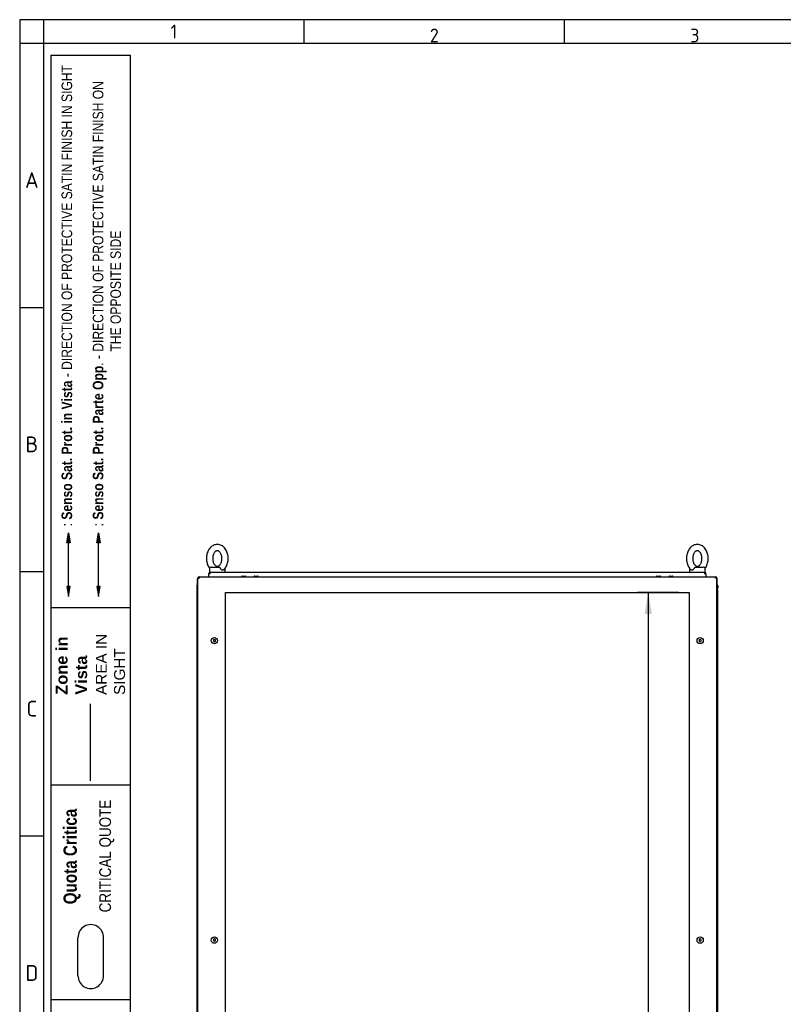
# Paper-space layout 'Layout1' of a CAD drawing. Extents: x 94 to 6181, y 158 to 4314.
# Tile 3 of 11: x 94 to 1559, y 2424 to 4314. Entities that reach past the tile are written whole.
import ezdxf
from ezdxf.lldxf.tags import DXFTag

# ---------------------------------------------------------------- set-up
doc = ezdxf.new("R2010")
doc.units = 0
doc.header["$LTSCALE"] = 15
doc.layers.get('0').update_dxf_attribs({"linetype": 'CONTINUOUS'})
for name, color, linetype in [('_TRANSLATION', 7, 'CONTINUOUS'), ('AE00100_03', 7, 'CONTINUOUS'), ('AE00219_03', 7, 'CONTINUOUS'), ('AE00715_01', 7, 'CONTINUOUS'), ('DEFAULT', 7, 'CONTINUOUS'), ('DV6__TRANSLATION', 7, 'CONTINUOUS'), ('F0000000_27', 7, 'CONTINUOUS'), ('F0000000_28', 7, 'CONTINUOUS'), ('M0000000_14', 7, 'CONTINUOUS'), ('M0000000_39', 7, 'CONTINUOUS'), ('M0000000_63', 7, 'CONTINUOUS')]:
    doc.layers.add(name, color=color, linetype=linetype)
doc.styles.add('SEACAD_ARIAL', font='arial.ttf')
doc.styles.add('SEACAD_ARIALI', font='ariali.ttf')
tags = doc.linetypes.add('CENTER2', pattern=[28.575, 19.05, -3.175, 3.175, -3.175]).pattern_tags.tags
tags[10:11] = [DXFTag(74, 4), DXFTag(75, 0), DXFTag(340, '0'), DXFTag(46, 0.0), DXFTag(50, 0.0), DXFTag(44, 0.0), DXFTag(45, 0.0)]
tags[8:9] = [DXFTag(74, 4), DXFTag(75, 0), DXFTag(340, '0'), DXFTag(46, 0.0), DXFTag(50, 0.0), DXFTag(44, 0.0), DXFTag(45, 0.0)]
tags[6:7] = [DXFTag(74, 4), DXFTag(75, 0), DXFTag(340, '0'), DXFTag(46, 0.0), DXFTag(50, 0.0), DXFTag(44, 0.0), DXFTag(45, 0.0)]
tags[4:5] = [DXFTag(74, 4), DXFTag(75, 0), DXFTag(340, '0'), DXFTag(46, 0.0), DXFTag(50, 0.0), DXFTag(44, 0.0), DXFTag(45, 0.0)]
tags = doc.linetypes.add('DASHDOT2', pattern=[12.7, 6.35, -3.175, 0, -3.175]).pattern_tags.tags
tags[10:11] = [DXFTag(74, 4), DXFTag(75, 0), DXFTag(340, '0'), DXFTag(46, 0.0), DXFTag(50, 0.0), DXFTag(44, 0.0), DXFTag(45, 0.0)]
tags[8:9] = [DXFTag(74, 4), DXFTag(75, 0), DXFTag(340, '0'), DXFTag(46, 0.0), DXFTag(50, 0.0), DXFTag(44, 0.0), DXFTag(45, 0.0)]
tags[6:7] = [DXFTag(74, 4), DXFTag(75, 0), DXFTag(340, '0'), DXFTag(46, 0.0), DXFTag(50, 0.0), DXFTag(44, 0.0), DXFTag(45, 0.0)]
tags[4:5] = [DXFTag(74, 4), DXFTag(75, 0), DXFTag(340, '0'), DXFTag(46, 0.0), DXFTag(50, 0.0), DXFTag(44, 0.0), DXFTag(45, 0.0)]
tags = doc.linetypes.add('HIDDEN2', pattern=[4.7625, 3.175, -1.5875]).pattern_tags.tags
tags[6:7] = [DXFTag(74, 4), DXFTag(75, 0), DXFTag(340, '0'), DXFTag(46, 0.0), DXFTag(50, 0.0), DXFTag(44, 0.0), DXFTag(45, 0.0)]
tags[4:5] = [DXFTag(74, 4), DXFTag(75, 0), DXFTag(340, '0'), DXFTag(46, 0.0), DXFTag(50, 0.0), DXFTag(44, 0.0), DXFTag(45, 0.0)]
doc.dimstyles.new('ISO', dxfattribs={"dimtxt": 13.75, "dimasz": 13.75, "dimexe": 6.875, "dimexo": 6.875, "dimgap": 3.4375, "dimtad": 1, "dimdec": 1, "dimtxsty": 'SEACAD_ARIAL', "dimblk1": '_SE_FILLED', "dimblk2": '_SE_FILLED', "dimsah": 1, "dimcen": 6.875, "dimazin": 3, "dimtfac": 0.7, "dimtdec": 3, "dimtmove": 0, "dimatfit": 3})

# ---------------------------------------------------------------- blocks, each defined once
blk = doc.blocks.new('DMBLK57')
at = {"layer": '_TRANSLATION', "linetype": 'CONTINUOUS'}
for points in [[(1292.6, 3173.4), (1306.4, 3173.4), (1299.5, 3214.6)], [(1292.6, 1325.9), (1299.5, 1284.6), (1306.4, 1325.9)]]:
    blk.add_hatch(color=7, dxfattribs=at).paths.add_polyline_path(points)
at = {"layer": '_TRANSLATION', "color": 7, "linetype": 'CONTINUOUS'}
for p, q in [((1357.5, 3214.6), (1278.9, 3214.6)), ((1299.5, 3214.6), (1299.5, 1284.6)), ((1357.5, 1284.6), (1278.9, 1284.6))]:
    blk.add_line(p, q, dxfattribs=at)
at = {"layer": '_TRANSLATION', "color": 7, "linetype": 'CONTINUOUS', "style": 'SEACAD_ARIALI'}
blk.add_text('1930', height=41.25, rotation=90, dxfattribs=at).set_placement((1289.2, 2185.5))
blk = doc.blocks.new('_SE_FILLED')
at = {"color": 0}
blk.add_line((0, 0), (-1, 0), dxfattribs=at)
blk.add_solid([(0, 0), (-1, -0.1665), (-1, 0.1665), (0, 0)], dxfattribs=at)

psp = doc.layouts.get("Layout1")

# ---------------------------------------------------------------- hatches: boundary and pattern name
at = {"linetype": 'CONTINUOUS'}
for points in [[(183.65, 3309.42), (190.19, 3309.42), (186.92, 3329.05)], [(241.51, 3309.42), (248.05, 3309.42), (244.78, 3329.05)], [(183.65, 3226.01), (186.92, 3206.38), (190.19, 3226.01)], [(241.51, 3226.01), (244.78, 3206.38), (248.05, 3226.01)]]:
    psp.add_hatch(color=7, dxfattribs=at).paths.add_polyline_path(points)

# ---------------------------------------------------------------- linework, layer by layer
at = {"color": 7, "linetype": 'CONTINUOUS'}
for p, q in [((93.52, 4313.83), (93.52, 164.39)), ((6181.38, 4313.83), (93.52, 4313.83)), ((638.7, 4313.83), (638.7, 4268.39)), ((1138.45, 4313.83), (1138.45, 4268.39)), ((138.95, 3761.07), (93.52, 3761.07)), ((186.92, 3226.01), (186.92, 3309.42)), ((138.95, 3253.75), (93.52, 3253.75)), ((305.53, 3185.22), (154.09, 3185.22)), ((305.53, 2844.72), (154.09, 2844.72)), ((305.53, 2844.72), (154.09, 2844.72)), ((138.95, 2746.43), (93.52, 2746.43)), ((205.35, 2479.48), (205.35, 2551.6)), ((254.42, 2479.48), (254.42, 2551.6)), ((305.53, 2432.22), (154.09, 2432.22))]:
    psp.add_line(p, q, dxfattribs=at)
at = {"color": 7, "linetype": 'HIDDEN2'}
psp.add_line((244.78, 3226.01), (244.78, 3309.42), dxfattribs=at)
at = {"color": 7, "linetype": 'DASHDOT2'}
psp.add_line((229.16, 2853.15), (229.16, 3000.35), dxfattribs=at)
at = {"color": 7, "linetype": 'CONTINUOUS'}
for points in [[(183.65, 3309.42), (186.92, 3329.05), (190.19, 3309.42), (183.65, 3309.42)], [(241.51, 3309.42), (244.78, 3329.05), (248.05, 3309.42), (241.51, 3309.42)], [(183.65, 3226.01), (186.92, 3206.38), (190.19, 3226.01), (183.65, 3226.01)], [(241.51, 3226.01), (244.78, 3206.38), (248.05, 3226.01), (241.51, 3226.01)]]:
    psp.add_lwpolyline(points, dxfattribs=at)
at = {"layer": 'AE00100_03', "color": 7, "linetype": 'CONTINUOUS'}
for p, q in [((520.42, 3245.92), (525.82, 3245.92)), ((544.42, 3245.92), (549.82, 3245.92)), ((1316.42, 3245.92), (1321.82, 3245.92)), ((1340.42, 3245.92), (1345.82, 3245.92))]:
    psp.add_line(p, q, dxfattribs=at)
for centre, start, end in [((520.42, 3244.62), 90, 180), ((525.82, 3244.62), 0, 90), ((544.42, 3244.62), 90, 180), ((549.82, 3244.62), 0, 90), ((1316.42, 3244.62), 90, 180), ((1321.82, 3244.62), 0, 90), ((1340.42, 3244.62), 90, 180), ((1345.82, 3244.62), 0, 90)]:
    psp.add_arc(centre, 1.3, start, end, dxfattribs=at)
at = {"layer": 'AE00219_03', "color": 7, "linetype": 'CONTINUOUS'}
for p, q in [((467.12, 3124.43), (465.12, 3123.28)), ((465.12, 3123.28), (465.12, 3120.97)), ((465.12, 3120.97), (467.12, 3119.81)), ((469.12, 3123.28), (467.12, 3124.43)), ((467.12, 3119.81), (469.12, 3120.97)), ((469.12, 3120.97), (469.12, 3123.28)), ((1399.12, 3124.43), (1397.12, 3123.28)), ((1397.12, 3123.28), (1397.12, 3120.97)), ((1397.12, 3120.97), (1399.12, 3119.81)), ((1401.12, 3123.28), (1399.12, 3124.43)), ((1399.12, 3119.81), (1401.12, 3120.97)), ((1401.12, 3120.97), (1401.12, 3123.28)), ((467.12, 2549.43), (465.12, 2548.28)), ((465.12, 2548.28), (465.12, 2545.97)), ((465.12, 2545.97), (467.12, 2544.81)), ((469.12, 2548.28), (467.12, 2549.43)), ((467.12, 2544.81), (469.12, 2545.97)), ((469.12, 2545.97), (469.12, 2548.28)), ((1399.12, 2549.43), (1397.12, 2548.28)), ((1397.12, 2548.28), (1397.12, 2545.97)), ((1397.12, 2545.97), (1399.12, 2544.81)), ((1401.12, 2548.28), (1399.12, 2549.43)), ((1399.12, 2544.81), (1401.12, 2545.97)), ((1401.12, 2545.97), (1401.12, 2548.28))]:
    psp.add_line(p, q, dxfattribs=at)
for centre in [(467.12, 3122.12), (1399.12, 3122.12), (467.12, 2547.12), (1399.12, 2547.12)]:
    psp.add_circle(centre, 6, dxfattribs=at)
at = {"layer": 'AE00715_01', "color": 7, "linetype": 'CONTINUOUS'}
for p, q in [((457.62, 3260.12), (457.62, 3253.12)), ((457.62, 3253.12), (458.81, 3253.12)), ((460.62, 3263.12), (475.93, 3263.12)), ((466.62, 3253.12), (478.62, 3253.12)), ((487.62, 3253.12), (487.62, 3260.12)), ((1378.62, 3260.12), (1378.62, 3253.12)), ((1387.52, 3253.12), (1399.73, 3253.12)), ((1390.32, 3263.12), (1405.62, 3263.12)), ((1407.32, 3253.12), (1408.62, 3253.12)), ((1408.62, 3253.12), (1408.62, 3260.12))]:
    psp.add_line(p, q, dxfattribs=at)
for centre, start, end in [((460.62, 3260.12), 90, 180), ((484.62, 3260.12), 0, 11.26697), ((1381.62, 3260.12), 168.13259, 180), ((1405.62, 3260.12), 0, 90)]:
    psp.add_arc(centre, 3, start, end, dxfattribs=at)
for points, knots in [([(472.62, 3306.62), (471.79, 3306.59), (470.02, 3306.51), (466.96, 3305.75), (463.8, 3304.26), (460.86, 3302.14), (458.24, 3299.43), (455.97, 3296.18), (454.13, 3292.46), (452.78, 3288.39), (451.96, 3284.06), (451.68, 3279.62), (451.96, 3275.16), (452.8, 3270.8), (454.18, 3266.66), (455.86, 3263.32), (457.14, 3261.37), (457.68, 3260.66)], [0, 0, 0, 0, 0.04056003, 0.10209989, 0.16370094, 0.22616144, 0.28997457, 0.35517787, 0.42143327, 0.48828214, 0.55535377, 0.62251674, 0.68980865, 0.75730866, 0.82510193, 0.89323777, 0.93762762, 0.93762762, 0.93762762, 0.93762762]), ([(472.62, 3294.62), (472.85, 3294.61), (473.48, 3294.58), (474.67, 3294.24), (476.19, 3293.3), (477.71, 3291.8), (479.13, 3289.71), (480.31, 3287.07), (481.12, 3284.07), (481.52, 3280.85), (481.46, 3277.56), (480.96, 3274.38), (480.05, 3271.48), (478.81, 3268.99), (477.36, 3267.03), (475.82, 3265.66), (474.31, 3264.86), (472.86, 3264.55), (471.44, 3264.69), (469.89, 3265.36), (468.33, 3266.57), (466.81, 3268.39), (465.48, 3270.81), (464.48, 3273.65), (463.87, 3276.78), (463.7, 3280.06), (463.99, 3283.31), (464.7, 3286.37), (465.79, 3289.08), (467.15, 3291.31), (468.67, 3292.98), (470.19, 3294.05), (471.53, 3294.55), (472.26, 3294.6), (472.62, 3294.62)], [0, 0, 0, 0, 0.0152551, 0.0500634, 0.0813413, 0.1113299, 0.1432988, 0.1749041, 0.2064836, 0.238158, 0.2698958, 0.3015834, 0.3330655, 0.3642771, 0.3952915, 0.4263785, 0.4582019, 0.4923133, 0.5317163, 0.5644368, 0.5949655, 0.6275466, 0.6592676, 0.6908429, 0.722466, 0.754183, 0.7859137, 0.8175104, 0.8488578, 0.879947, 0.9109643, 0.9422952, 0.9750039, 1, 1, 1, 1]), ([(485.08, 3257.96), (485.81, 3258.68), (487.28, 3260.13), (489.37, 3263.23), (491.18, 3266.93), (492.51, 3271.03), (493.31, 3275.36), (493.57, 3279.81), (493.26, 3284.26), (492.41, 3288.61), (491, 3292.74), (489.07, 3296.54), (486.65, 3299.88), (483.78, 3302.67), (480.56, 3304.77), (477.14, 3306.13), (474.37, 3306.59), (472.97, 3306.62), (472.62, 3306.62)], [0, 0, 0, 0, 0.0476982, 0.1129519, 0.1792394, 0.2461032, 0.3131784, 0.3803446, 0.4476429, 0.5151522, 0.5829584, 0.6511067, 0.7194357, 0.7874565, 0.8544591, 0.919804, 0.9833348, 1, 1, 1, 1]), ([(1393.62, 3306.62), (1392.79, 3306.59), (1391.02, 3306.51), (1387.96, 3305.75), (1384.8, 3304.26), (1381.86, 3302.14), (1379.24, 3299.43), (1376.97, 3296.18), (1375.13, 3292.46), (1373.78, 3288.39), (1372.96, 3284.06), (1372.68, 3279.62), (1372.96, 3275.16), (1373.8, 3270.8), (1375.18, 3266.66), (1377.08, 3262.88), (1379.16, 3259.87), (1380.58, 3258.54), (1381.19, 3257.98)], [0, 0, 0, 0, 0.0405537, 0.102084, 0.1636755, 0.2261262, 0.2899294, 0.3551226, 0.4213677, 0.4882061, 0.5552673, 0.6224199, 0.6897013, 0.7571908, 0.8249735, 0.8930987, 0.9614184, 1, 1, 1, 1]), ([(1393.62, 3294.62), (1393.85, 3294.61), (1394.48, 3294.58), (1395.67, 3294.24), (1397.19, 3293.3), (1398.71, 3291.8), (1400.13, 3289.71), (1401.31, 3287.07), (1402.12, 3284.07), (1402.52, 3280.85), (1402.46, 3277.56), (1401.96, 3274.38), (1401.05, 3271.48), (1399.81, 3268.99), (1398.36, 3267.03), (1396.82, 3265.66), (1395.31, 3264.86), (1393.86, 3264.55), (1392.44, 3264.69), (1390.89, 3265.36), (1389.33, 3266.57), (1387.81, 3268.39), (1386.48, 3270.81), (1385.48, 3273.65), (1384.87, 3276.78), (1384.7, 3280.06), (1384.99, 3283.31), (1385.7, 3286.37), (1386.79, 3289.08), (1388.15, 3291.31), (1389.67, 3292.98), (1391.19, 3294.05), (1392.53, 3294.55), (1393.26, 3294.6), (1393.62, 3294.62)], [0, 0, 0, 0, 0.0152551, 0.0500634, 0.0813413, 0.1113299, 0.1432988, 0.1749041, 0.2064836, 0.238158, 0.2698958, 0.3015834, 0.3330655, 0.3642771, 0.3952915, 0.4263785, 0.4582019, 0.4923133, 0.5317163, 0.5644368, 0.5949655, 0.6275466, 0.6592676, 0.6908429, 0.722466, 0.754183, 0.7859137, 0.8175104, 0.8488578, 0.879947, 0.9109643, 0.9422952, 0.9750039, 1, 1, 1, 1]), ([(1408.55, 3260.65), (1409.17, 3261.45), (1410.5, 3263.49), (1412.18, 3266.93), (1413.51, 3271.03), (1414.31, 3275.36), (1414.57, 3279.81), (1414.26, 3284.26), (1413.41, 3288.61), (1412, 3292.74), (1410.07, 3296.54), (1407.65, 3299.88), (1404.78, 3302.67), (1401.56, 3304.77), (1398.14, 3306.13), (1395.37, 3306.59), (1393.97, 3306.62), (1393.62, 3306.62)], [0.06217757, 0.06217757, 0.06217757, 0.06217757, 0.11311014, 0.17938587, 0.24623768, 0.313301, 0.38045518, 0.44774146, 0.51523874, 0.58303279, 0.65116899, 0.71948574, 0.78749446, 0.85448504, 0.91981827, 0.98333779, 1, 1, 1, 1]), ([(475.93, 3263.12), (476.06, 3263.12), (476.19, 3263.1), (476.45, 3263.02), (476.58, 3262.96), (476.84, 3262.8), (476.97, 3262.7), (477.23, 3262.47), (477.36, 3262.34), (477.62, 3262.05), (477.75, 3261.9), (478.01, 3261.57), (478.13, 3261.4), (478.5, 3260.87), (478.73, 3260.5), (478.93, 3260.12)], [0, 0, 0, 0, 0.125, 0.125, 0.25, 0.25, 0.375, 0.375, 0.5, 0.5, 0.625, 0.625, 0.75, 0.75, 1, 1, 1, 1]), ([(485.11, 3257.91), (485, 3257.8), (484.87, 3257.7), (484.59, 3257.51), (484.44, 3257.43), (484.12, 3257.3), (483.95, 3257.25), (483.6, 3257.19), (483.42, 3257.17), (483.05, 3257.17), (482.86, 3257.19), (482.47, 3257.25), (482.27, 3257.3), (481.87, 3257.43), (481.67, 3257.51), (481.28, 3257.7), (481.08, 3257.81), (480.5, 3258.2), (480.13, 3258.51), (479.63, 3259.06), (479.47, 3259.26), (479.18, 3259.68), (479.05, 3259.89), (478.93, 3260.12)], [0.25560825, 0.25560825, 0.25560825, 0.25560825, 0.3125, 0.3125, 0.375, 0.375, 0.4375, 0.4375, 0.5, 0.5, 0.5625, 0.5625, 0.625, 0.625, 0.6875, 0.6875, 0.75, 0.75, 0.875, 0.875, 0.9375, 0.9375, 1, 1, 1, 1]), ([(1387.32, 3260.12), (1387.08, 3259.67), (1386.79, 3259.25), (1386.12, 3258.51), (1385.76, 3258.2), (1385.18, 3257.82), (1384.98, 3257.7), (1384.58, 3257.51), (1384.38, 3257.43), (1383.99, 3257.3), (1383.79, 3257.25), (1383.4, 3257.19), (1383.21, 3257.17), (1382.83, 3257.17), (1382.65, 3257.19), (1382.3, 3257.25), (1382.13, 3257.3), (1381.81, 3257.43), (1381.66, 3257.51), (1381.38, 3257.7), (1381.25, 3257.8), (1381.13, 3257.92)], [0, 0, 0, 0, 0.125, 0.125, 0.25, 0.25, 0.3125, 0.3125, 0.375, 0.375, 0.4375, 0.4375, 0.5, 0.5, 0.5625, 0.5625, 0.625, 0.625, 0.6875, 0.6875, 0.74646575, 0.74646575, 0.74646575, 0.74646575]), ([(1387.32, 3260.12), (1387.52, 3260.5), (1387.75, 3260.87), (1388.11, 3261.4), (1388.24, 3261.57), (1388.49, 3261.9), (1388.62, 3262.05), (1388.89, 3262.34), (1389.02, 3262.47), (1389.28, 3262.7), (1389.41, 3262.8), (1389.67, 3262.96), (1389.8, 3263.02), (1390.06, 3263.1), (1390.19, 3263.12), (1390.32, 3263.12)], [0, 0, 0, 0, 0.25, 0.25, 0.375, 0.375, 0.5, 0.5, 0.625, 0.625, 0.75, 0.75, 0.875, 0.875, 1, 1, 1, 1])]:
    psp.add_open_spline(points, degree=3, knots=knots, dxfattribs=at)
at = {"layer": 'DEFAULT', "color": 7, "linetype": 'CONTINUOUS'}
for p, q in [((138.95, 4313.83), (138.95, 164.39)), ((6181.38, 4268.39), (93.52, 4268.39)), ((154.09, 427.5), (154.09, 4245.68)), ((154.09, 4245.68), (305.53, 4245.68)), ((305.53, 4245.68), (305.53, 427.5))]:
    psp.add_line(p, q, dxfattribs=at)
for centre, start, end in [((229.88, 2552.33), 358.29915, 181.70085), ((229.88, 2478.75), 178.29915, 1.70085)]:
    psp.add_arc(centre, 24.54, start, end, dxfattribs=at)
at = {"layer": 'DV6__TRANSLATION', "color": 7, "linetype": 'CENTER2'}
for p, q in [((488.12, 1284.62), (488.12, 3214.62)), ((488.12, 3214.62), (1378.12, 3214.62)), ((1378.12, 3214.62), (1378.12, 1284.62))]:
    psp.add_line(p, q, dxfattribs=at)
at = {"layer": 'F0000000_27', "color": 7, "linetype": 'CONTINUOUS'}
for p, q in [((435.12, 1257.42), (435.12, 3241.82)), ((435.12, 3241.82), (437.92, 3241.82)), ((437.94, 3244.62), (437.92, 3244.62)), ((437.94, 3244.62), (1428.3, 3244.62)), ((1428.3, 3244.62), (1428.32, 3244.62)), ((1431.12, 3241.82), (1428.32, 3241.82)), ((1431.12, 1257.42), (1431.12, 3241.82))]:
    psp.add_line(p, q, dxfattribs=at)
for centre, radius, start, end in [((437.92, 3241.82), 2.8, 90, 180), ((611.92, 3241.98), 174, 179.12972, 180.05178), ((1274.25, 3242.12), 154.07, 359.8886, 0.9299), ((1428.32, 3241.82), 2.8, 0, 90)]:
    psp.add_arc(centre, radius, start, end, dxfattribs=at)
at = {"layer": 'F0000000_28', "color": 7, "linetype": 'CONTINUOUS'}
for p, q in [((434.62, 3234.13), (434.62, 3240.12)), ((434.62, 3234.12), (434.62, 3234.13)), ((435.12, 3234.13), (434.62, 3234.13)), ((434.62, 3228.6), (434.62, 3234.12)), ((434.62, 3234.12), (435.12, 3234.12)), ((1431.12, 3234.13), (1431.62, 3234.13)), ((1431.62, 3234.12), (1431.12, 3234.12)), ((1431.62, 3234.13), (1431.62, 3240.12)), ((1431.62, 3234.12), (1431.62, 3234.13)), ((1431.62, 3228.6), (1431.62, 3234.12)), ((434.62, 3222.13), (434.62, 3222.44)), ((434.62, 3219.62), (434.62, 3220.35)), ((1431.62, 3222.13), (1431.62, 3222.44)), ((1431.62, 3219.62), (1431.62, 3220.35))]:
    psp.add_line(p, q, dxfattribs=at)
for centre, start, end in [((438.62, 3240.12), 150.69371, 180), ((1427.62, 3240.12), 0, 29.30639)]:
    psp.add_arc(centre, 4, start, end, dxfattribs=at)
at = {"layer": 'M0000000_14', "color": 7, "linetype": 'CONTINUOUS'}
for p, q in [((433.12, 3219.62), (433.12, 1279.62)), ((435.12, 3219.62), (433.12, 3219.62)), ((1431.12, 3219.62), (1433.12, 3219.62)), ((1433.12, 1279.62), (1433.12, 3219.62))]:
    psp.add_line(p, q, dxfattribs=at)
at = {"layer": 'M0000000_39', "color": 7, "linetype": 'CONTINUOUS'}
for p, q in [((433.12, 3227.37), (433.12, 3223.32)), ((434.32, 3223.32), (434.32, 3227.37)), ((434.42, 3227.37), (434.42, 3223.42)), ((1431.82, 3227.37), (1431.82, 3223.42)), ((1431.92, 3223.32), (1431.92, 3227.37)), ((1433.12, 3227.37), (1433.12, 3223.32))]:
    psp.add_line(p, q, dxfattribs=at)
for centre, radius, start, end in [((434.37, 3227.37), 1.25, 53.1301, 180), ((436.82, 3223.32), 3.7, 180, 242.64777), ((434.37, 3227.37), 0.05, 0, 180), ((436.82, 3223.32), 2.5, 180, 227.15636), ((436.92, 3223.42), 2.5, 180, 223.94552), ((1431.87, 3227.37), 1.25, 0, 126.8699), ((1429.32, 3223.42), 2.5, 316.05448, 0), ((1429.42, 3223.32), 3.7, 297.35223, 0), ((1429.42, 3223.32), 2.5, 312.84364, 0), ((1431.87, 3227.37), 0.05, 0, 180)]:
    psp.add_arc(centre, radius, start, end, dxfattribs=at)
at = {"layer": 'M0000000_63', "color": 7, "linetype": 'CONTINUOUS'}
for p, q in [((458.92, 3253.12), (466.52, 3253.12)), ((458.92, 3250.32), (458.92, 3253.12)), ((478.73, 3253.12), (1387.52, 3253.12)), ((1399.73, 3253.12), (1407.32, 3253.12)), ((1407.32, 3253.12), (1407.32, 3250.32)), ((456.12, 3250.43), (456.13, 3250.31)), ((456.12, 3250.3), (456.12, 3250.32)), ((456.12, 3244.62), (456.12, 3250.3)), ((1410.11, 3250.31), (1410.12, 3250.52)), ((1410.12, 3250.3), (1410.12, 3244.62))]:
    psp.add_line(p, q, dxfattribs=at)
for centre, radius, start, end in [((458.92, 3250.32), 2.8, 90.00294, 179.99706), ((1407.32, 3250.32), 2.8, 3.26404, 90), ((458.77, 3076.32), 174, 89.94822, 90.86834), ((1407.61, 3093.65), 156.67, 89.08327, 90.10278)]:
    psp.add_arc(centre, radius, start, end, dxfattribs=at)

# ---------------------------------------------------------------- texts
for s, insert, char_height, width, attachment_point in [('{\\fSolid Edge ANSI|b0||i0||c0|p34;\\C7;\\H26.501895;\\W1.;1}', (389.28, 4291.11), 26.5019, 29.8148, 5), ('{\\fSolid Edge ANSI|b0||i0||c0|p34;\\C7;\\H26.501895;\\W1.;2}', (889.03, 4270.27), 26.5019, 29.8148, 8), ('{\\fSolid Edge ANSI|b0||i0||c0|p34;\\C7;\\H26.501895;\\W1.;3}', (1388.78, 4270.27), 26.5019, 29.8148, 8), ('{\\fSolid Edge ANSI|b0||i0||c0|p34;\\C7;\\H30.28788;\\W1.;A}', (116.75, 3990.91), 30.2879, 34.074, 8), ('{\\fSolid Edge ANSI|b0||i0||c0|p34;\\C7;\\H30.28788;\\W1.;B}', (116.81, 3483.59), 30.2879, 37.86, 8), ('{\\fSolid Edge ANSI|b0||i0||c0|p34;\\C7;\\H30.28788;\\W1.;C}', (116.78, 2976.27), 30.2879, 35.967, 8), ('{\\fSolid Edge ANSI|b0||i0||c0|p34;\\C7;\\H30.28788;\\W1.;D}', (116.81, 2468.94), 30.2879, 37.86, 8)]:
    psp.add_mtext(s, dxfattribs=dict(insert=insert, char_height=char_height, width=width, attachment_point=attachment_point))
at = {"attachment_point": 7, "rotation": 90}
for s, insert, char_height, width in [('{\\fArial Narrow|b0||i0||c0|p34;\\C7;\\H20.25;\\W1.;: }{\\fArial Narrow|b1||i0||c0|p34;\\C7;\\H20.25;\\W1.;Senso Sat. Prot. in Vista }{\\fArial Narrow|b0||i0||c0|p34;\\C7;\\H20.25;\\W1.;- DIRECTION OF PROTECTIVE SATIN FINISH IN SIGHT}', (194.39, 3341.32), 20.25, 884.3599), ('{\\fArial Narrow|b0||i0||c0|p34;\\C7;\\H20.25;\\W1.;: }{\\fArial Narrow|b1||i0||c0|p34;\\C7;\\H20.25;\\W1.;Senso Sat. Prot. Parte Opp}{\\fArial Narrow|b0||i0||c0|p34;\\C7;\\H20.25;\\W1.;. - DIRECTION OF PROTECTIVE SATIN FINISH ON\\P}{\\fArial Narrow|b0||i0||c0|p34;\\C7;\\H20.25;\\W1.;                                                    THE OPPOSITE SIDE}', (288.06, 3341.42), 20.25, 915.3085), ('{\\fArial|b1||i0||c0|p34;\\C7;\\H22.5;\\W1.;Zone in\\P}{\\fArial|b1||i0||c0|p34;\\C7;\\H22.5;\\W1.;Vista}', (223.16, 3018.12), 22.5, 120.798), ('{\\fArial|b0||i0||c0|p34;\\C7;\\H21.;\\W1.;AREA IN\\P}{\\fArial|b0||i0||c0|p34;\\C7;\\H21.;\\W1.;SIGHT}', (295.92, 3017.71), 21, 121.4875), ('{\\fArial Narrow|b0||i0||c0|p34;\\C7;\\H22.5;\\W1.;CRITICAL QUOTE}', (274.91, 2600.45), 22.5, 221.618), ('{\\fArial Narrow|b1||i0||c0|p34;\\C7;\\H25.5;\\W1.;Quota Critica}', (210.36, 2615.83), 25.5, 191.2088)]:
    psp.add_mtext(s, dxfattribs=dict(at, insert=insert, char_height=char_height, width=width))

# ---------------------------------------------------------------- dimensions: what is measured, and where the dimension line sits
at = {"layer": '_TRANSLATION', "color": 7, "linetype": 'CONTINUOUS'}
dim = psp.add_linear_dim(base=(1299.52, 3214.62), p1=(1378.12, 3214.62), p2=(1378.12, 1284.62), angle=270, text='\\A1;<>', dimstyle='ISO', override={"dimtxt": 41.25, "dimasz": 41.25, "dimexe": 20.625, "dimexo": 20.625, "dimgap": 10.3125, "dimcen": 20.625}, dxfattribs=at)
dim.commit()
dim.dimension.update_dxf_attribs({"geometry": 'DMBLK57', "text_midpoint": (1299.52, 2249.62), "dimtype": 161})

doc.saveas('drawing.dxf')
